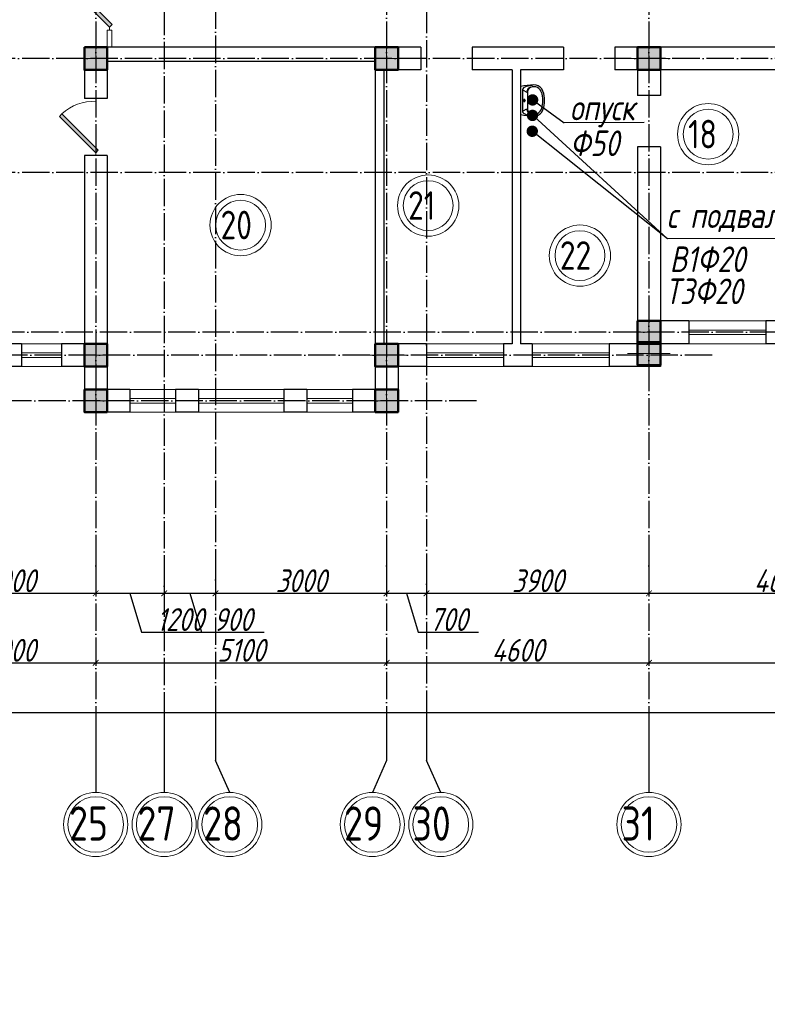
# Model space of a CAD drawing. Extents: x -4445 to 1909585, y 1860 to 289234.
# Tile 37 of 110: x 377414 to 390522, y 196422 to 213686. Entities that reach past the tile are written whole.
import ezdxf

# ---------------------------------------------------------------- set-up
doc = ezdxf.new("R2010")
doc.units = 0
doc.header["$LTSCALE"] = 0.5
doc.header["$MEASUREMENT"] = 0
doc.header["$PDMODE"] = 34
doc.header["$PDSIZE"] = 3
doc.linetypes.add('ACAD_ISO04W100', pattern=[30, 24, -3, 0, -3])
doc.layers.get('0').update_dxf_attribs({"linetype": 'CONTINUOUS', "lineweight": 18})
doc.layers.get('DEFPOINTS').update_dxf_attribs({"color": 2, "linetype": 'CONTINUOUS', "lineweight": 13})
for name, color, linetype in [('kolonn', 7, 'CONTINUOUS'), ('os', 3, 'CONTINUOUS'), ('su', 7, 'CONTINUOUS')]:
    doc.layers.add(name, color=color, linetype=linetype)
for name, color, linetype, lineweight in [('В1', 5, 'CONTINUOUS', 35), ('К1', 24, 'бытовая канализация', 70), ('Т3', 1, 'CONTINUOUS', 35)]:
    doc.layers.add(name, color=color, linetype=linetype, lineweight=lineweight)
doc.styles.add('GOST', font='isocpeur.ttf')
doc.styles.add('Isocpeur', font='isocpeui.ttf', dxfattribs={"height": 250})
doc.styles.get("Standard").update_dxf_attribs({"font": 'spds.shx', "oblique": 15})
doc.styles.add('style1', font='isocpeui.ttf', dxfattribs={"height": 80})
doc.linetypes.add('бытовая канализация', pattern='A,5,-0.5,["К1",Standard,S=0.7,R=0,X=0,Y=-0.35],-2', length=7.5)
doc.dimstyles.new('ISO-25', dxfattribs={"dimtxt": 400, "dimasz": 100, "dimexe": 50, "dimexo": 50, "dimgap": 20, "dimtad": 1, "dimdec": 0, "dimtxsty": 'Standard', "dimblk": 'ARCHTICK', "dimcen": 20, "dimclrd": 1, "dimclre": 1, "dimadec": 0, "dimazin": 0, "dimtfac": 1, "dimtdec": 0, "dimtmove": 0, "dimatfit": 3, "dimldrblk": 'ARCHTICK', "dimfxl": 1, "dimarcsym": 0})

# ---------------------------------------------------------------- blocks, each defined once
blk = doc.blocks.new('jfgjhsdf')
blk.add_hatch(color=1).paths.add_polyline_path([(-593, 731), (-637, 687), (0, 50), (44, 94)])
at = {"color": 1}
for p, q in [((0, 1000), (0, 950)), ((0, 50), (0, 0))]:
    blk.add_line(p, q, dxfattribs=at)
blk.add_lwpolyline([(0, 50), (-637, 687), (-593, 731), (44, 94), (0, 50)], dxfattribs=at)
blk.add_arc((-33, 130), 821, 87.662, 132.9147, dxfattribs=at)
blk = doc.blocks.new('ghsdd')
at = {"ltscale": 50}
h = blk.add_hatch(color=256, dxfattribs=at)
h.paths.add_polyline_path([(0, 200), (-200, 200), (-200, 0), (0, 0)])
h.paths.add_polyline_path([(200, 0), (200, 200), (0, 200), (0, 0)])
h.paths.add_polyline_path([(0, 0), (-200, 0), (-200, -200), (0, -200)])
h.paths.add_polyline_path([(0, 0), (0, -200), (200, -200), (200, 0)])
at = {"lineweight": 0}
for p, q in [((0, -374), (0, 374)), ((-374, 0), (374, 0))]:
    blk.add_line(p, q, dxfattribs=at)
at = {"lineweight": 50, "ltscale": 50}
blk.add_lwpolyline([(200, 200), (200, -200), (-200, -200), (-200, 200), (200, 200)], dxfattribs=at)
blk = doc.blocks.new('_ArchTick')
at = {"color": 0, "linetype": 'ByBlock', "const_width": 0.15}
blk.add_lwpolyline([(-0.5, -0.5), (0.5, 0.5)], dxfattribs=at)
blk = doc.blocks.new('*D2501')
at = {"color": 1, "lineweight": -2, "transparency": 16777216}
for p, q in [((378747, 204190), (378747, 203578)), ((375747, 204012), (375747, 203578)), ((375747, 203628), (378747, 203628))]:
    blk.add_line(p, q, dxfattribs=at)
at = {"layer": 'DEFPOINTS', "color": 0, "transparency": 16777216}
for p in [(378747, 204240), (375747, 204062), (378747, 203628)]:
    blk.add_point(p, dxfattribs=at)
at = {"color": 1, "lineweight": -2, "transparency": 16777216, "xscale": 100, "yscale": 100, "zscale": 100, "rotation": 180}
blk.add_blockref('_ArchTick', (375747, 203628), dxfattribs=at)
at = {"color": 1, "lineweight": -2, "transparency": 16777216, "xscale": 100, "yscale": 100, "zscale": 100}
blk.add_blockref('_ArchTick', (378747, 203628), dxfattribs=at)
at = {"color": 0, "transparency": 16777216, "insert": (377247, 203848), "char_height": 400, "attachment_point": 5}
blk.add_mtext('3000', dxfattribs=at)
blk = doc.blocks.new('*D2502')
at = {"color": 1, "lineweight": -2, "transparency": 16777216}
for p, q in [((378747, 204190), (378747, 203578)), ((379947, 204243), (379947, 203578)), ((378747, 203628), (379947, 203628)), ((379347, 203628), (379551, 202948)), ((379551, 202948), (380905, 202948))]:
    blk.add_line(p, q, dxfattribs=at)
at = {"layer": 'DEFPOINTS', "color": 0, "transparency": 16777216}
for p in [(379947, 204293), (378747, 204240), (379947, 203628)]:
    blk.add_point(p, dxfattribs=at)
at = {"color": 1, "lineweight": -2, "transparency": 16777216, "xscale": 100, "yscale": 100, "zscale": 100, "rotation": 180}
blk.add_blockref('_ArchTick', (378747, 203628), dxfattribs=at)
at = {"color": 1, "lineweight": -2, "transparency": 16777216, "xscale": 100, "yscale": 100, "zscale": 100}
blk.add_blockref('_ArchTick', (379947, 203628), dxfattribs=at)
at = {"color": 0, "transparency": 16777216, "insert": (380228, 203168), "char_height": 400, "attachment_point": 5}
blk.add_mtext('1200', dxfattribs=at)
blk = doc.blocks.new('*D2503')
at = {"color": 1, "lineweight": -2, "transparency": 16777216}
for p, q in [((380847, 204331), (380847, 203578)), ((379947, 204243), (379947, 203578)), ((379947, 203628), (380847, 203628)), ((380397, 203628), (380601, 202948)), ((380601, 202948), (381703, 202948))]:
    blk.add_line(p, q, dxfattribs=at)
at = {"layer": 'DEFPOINTS', "color": 0, "transparency": 16777216}
for p in [(379947, 204293), (380847, 204381), (380847, 203628)]:
    blk.add_point(p, dxfattribs=at)
at = {"color": 1, "lineweight": -2, "transparency": 16777216, "xscale": 100, "yscale": 100, "zscale": 100, "rotation": 180}
blk.add_blockref('_ArchTick', (379947, 203628), dxfattribs=at)
at = {"color": 1, "lineweight": -2, "transparency": 16777216, "xscale": 100, "yscale": 100, "zscale": 100}
blk.add_blockref('_ArchTick', (380847, 203628), dxfattribs=at)
at = {"color": 0, "transparency": 16777216, "insert": (381152, 203168), "char_height": 400, "attachment_point": 5}
blk.add_mtext('900', dxfattribs=at)
blk = doc.blocks.new('*D2504')
at = {"color": 1, "lineweight": -2, "transparency": 16777216}
for p, q in [((380847, 204331), (380847, 203578)), ((383847, 204296), (383847, 203578)), ((380847, 203628), (383847, 203628))]:
    blk.add_line(p, q, dxfattribs=at)
at = {"layer": 'DEFPOINTS', "color": 0, "transparency": 16777216}
for p in [(380847, 204381), (383847, 204346), (383847, 203628)]:
    blk.add_point(p, dxfattribs=at)
at = {"color": 1, "lineweight": -2, "transparency": 16777216, "xscale": 100, "yscale": 100, "zscale": 100, "rotation": 180}
blk.add_blockref('_ArchTick', (380847, 203628), dxfattribs=at)
at = {"color": 1, "lineweight": -2, "transparency": 16777216, "xscale": 100, "yscale": 100, "zscale": 100}
blk.add_blockref('_ArchTick', (383847, 203628), dxfattribs=at)
at = {"color": 0, "transparency": 16777216, "insert": (382347, 203848), "char_height": 400, "attachment_point": 5}
blk.add_mtext('3000', dxfattribs=at)
blk = doc.blocks.new('*D2505')
at = {"color": 1, "lineweight": -2, "transparency": 16777216}
for p, q in [((383847, 204296), (383847, 203578)), ((384547, 204314), (384547, 203578)), ((383847, 203628), (384547, 203628)), ((384197, 203628), (384401, 202948)), ((384401, 202948), (385461, 202948))]:
    blk.add_line(p, q, dxfattribs=at)
at = {"layer": 'DEFPOINTS', "color": 0, "transparency": 16777216}
for p in [(383847, 204346), (384547, 204364), (384547, 203628)]:
    blk.add_point(p, dxfattribs=at)
at = {"color": 1, "lineweight": -2, "transparency": 16777216, "xscale": 100, "yscale": 100, "zscale": 100, "rotation": 180}
blk.add_blockref('_ArchTick', (383847, 203628), dxfattribs=at)
at = {"color": 1, "lineweight": -2, "transparency": 16777216, "xscale": 100, "yscale": 100, "zscale": 100}
blk.add_blockref('_ArchTick', (384547, 203628), dxfattribs=at)
at = {"color": 0, "transparency": 16777216, "insert": (384931, 203168), "char_height": 400, "attachment_point": 5}
blk.add_mtext('700', dxfattribs=at)
blk = doc.blocks.new('*D2506')
at = {"color": 1, "lineweight": -2, "transparency": 16777216}
for p, q in [((384547, 204314), (384547, 203578)), ((388447, 204355), (388447, 203578)), ((384547, 203628), (388447, 203628))]:
    blk.add_line(p, q, dxfattribs=at)
at = {"layer": 'DEFPOINTS', "color": 0, "transparency": 16777216}
for p in [(384547, 204364), (388447, 204405), (388447, 203628)]:
    blk.add_point(p, dxfattribs=at)
at = {"color": 1, "lineweight": -2, "transparency": 16777216, "xscale": 100, "yscale": 100, "zscale": 100, "rotation": 180}
blk.add_blockref('_ArchTick', (384547, 203628), dxfattribs=at)
at = {"color": 1, "lineweight": -2, "transparency": 16777216, "xscale": 100, "yscale": 100, "zscale": 100}
blk.add_blockref('_ArchTick', (388447, 203628), dxfattribs=at)
at = {"color": 0, "transparency": 16777216, "insert": (386497, 203848), "char_height": 400, "attachment_point": 5}
blk.add_mtext('3900', dxfattribs=at)
blk = doc.blocks.new('*D2507')
at = {"color": 1, "lineweight": -2, "transparency": 16777216}
for p, q in [((388447, 204355), (388447, 203578)), ((393047, 204188), (393047, 203578)), ((388447, 203628), (393047, 203628))]:
    blk.add_line(p, q, dxfattribs=at)
at = {"layer": 'DEFPOINTS', "color": 0, "transparency": 16777216}
for p in [(388447, 204405), (393047, 204238), (393047, 203628)]:
    blk.add_point(p, dxfattribs=at)
at = {"color": 1, "lineweight": -2, "transparency": 16777216, "xscale": 100, "yscale": 100, "zscale": 100, "rotation": 180}
blk.add_blockref('_ArchTick', (388447, 203628), dxfattribs=at)
at = {"color": 1, "lineweight": -2, "transparency": 16777216, "xscale": 100, "yscale": 100, "zscale": 100}
blk.add_blockref('_ArchTick', (393047, 203628), dxfattribs=at)
at = {"color": 0, "transparency": 16777216, "insert": (390747, 203848), "char_height": 400, "attachment_point": 5}
blk.add_mtext('4600', dxfattribs=at)
blk = doc.blocks.new('*D2611')
at = {"color": 1, "lineweight": -2, "transparency": 16777216}
for p, q in [((378747, 202746), (378747, 202359)), ((375747, 202605), (375747, 202359)), ((375747, 202409), (378747, 202409))]:
    blk.add_line(p, q, dxfattribs=at)
at = {"layer": 'DEFPOINTS', "color": 0, "transparency": 16777216}
for p in [(378747, 202796), (375747, 202655), (378747, 202409)]:
    blk.add_point(p, dxfattribs=at)
at = {"color": 1, "lineweight": -2, "transparency": 16777216, "xscale": 100, "yscale": 100, "zscale": 100, "rotation": 180}
blk.add_blockref('_ArchTick', (375747, 202409), dxfattribs=at)
at = {"color": 1, "lineweight": -2, "transparency": 16777216, "xscale": 100, "yscale": 100, "zscale": 100}
blk.add_blockref('_ArchTick', (378747, 202409), dxfattribs=at)
at = {"color": 0, "transparency": 16777216, "insert": (377247, 202629), "char_height": 400, "attachment_point": 5}
blk.add_mtext('3000', dxfattribs=at)
blk = doc.blocks.new('*D2612')
at = {"color": 1, "lineweight": -2, "transparency": 16777216}
for p, q in [((378747, 202746), (378747, 202359)), ((383847, 202746), (383847, 202359)), ((378747, 202409), (383847, 202409))]:
    blk.add_line(p, q, dxfattribs=at)
at = {"layer": 'DEFPOINTS', "color": 0, "transparency": 16777216}
for p in [(378747, 202796), (383847, 202796), (383847, 202409)]:
    blk.add_point(p, dxfattribs=at)
at = {"color": 1, "lineweight": -2, "transparency": 16777216, "xscale": 100, "yscale": 100, "zscale": 100, "rotation": 180}
blk.add_blockref('_ArchTick', (378747, 202409), dxfattribs=at)
at = {"color": 1, "lineweight": -2, "transparency": 16777216, "xscale": 100, "yscale": 100, "zscale": 100}
blk.add_blockref('_ArchTick', (383847, 202409), dxfattribs=at)
at = {"color": 0, "transparency": 16777216, "insert": (381297, 202629), "char_height": 400, "attachment_point": 5}
blk.add_mtext('5100', dxfattribs=at)
blk = doc.blocks.new('*D2613')
at = {"color": 1, "lineweight": -2, "transparency": 16777216}
for p, q in [((383847, 202746), (383847, 202359)), ((388447, 202819), (388447, 202359)), ((383847, 202409), (388447, 202409))]:
    blk.add_line(p, q, dxfattribs=at)
at = {"layer": 'DEFPOINTS', "color": 0, "transparency": 16777216}
for p in [(388447, 202869), (383847, 202796), (388447, 202409)]:
    blk.add_point(p, dxfattribs=at)
at = {"color": 1, "lineweight": -2, "transparency": 16777216, "xscale": 100, "yscale": 100, "zscale": 100, "rotation": 180}
blk.add_blockref('_ArchTick', (383847, 202409), dxfattribs=at)
at = {"color": 1, "lineweight": -2, "transparency": 16777216, "xscale": 100, "yscale": 100, "zscale": 100}
blk.add_blockref('_ArchTick', (388447, 202409), dxfattribs=at)
at = {"color": 0, "transparency": 16777216, "insert": (386147, 202629), "char_height": 400, "attachment_point": 5}
blk.add_mtext('4600', dxfattribs=at)
blk = doc.blocks.new('*D2614')
at = {"color": 1, "lineweight": -2, "transparency": 16777216}
for p, q in [((388447, 202819), (388447, 202359)), ((402247, 202720), (402247, 202359)), ((388447, 202409), (402247, 202409))]:
    blk.add_line(p, q, dxfattribs=at)
at = {"layer": 'DEFPOINTS', "color": 0, "transparency": 16777216}
for p in [(388447, 202869), (402247, 202770), (402247, 202409)]:
    blk.add_point(p, dxfattribs=at)
at = {"color": 1, "lineweight": -2, "transparency": 16777216, "xscale": 100, "yscale": 100, "zscale": 100, "rotation": 180}
blk.add_blockref('_ArchTick', (388447, 202409), dxfattribs=at)
at = {"color": 1, "lineweight": -2, "transparency": 16777216, "xscale": 100, "yscale": 100, "zscale": 100}
blk.add_blockref('_ArchTick', (402247, 202409), dxfattribs=at)
at = {"color": 0, "transparency": 16777216, "insert": (395347, 202629), "char_height": 400, "attachment_point": 5}
blk.add_mtext('13800', dxfattribs=at)
blk = doc.blocks.new('*D2616')
at = {"color": 1, "lineweight": -2, "transparency": 16777216}
for p, q in [((334647, 201587), (334647, 201485)), ((410247, 201535), (334647, 201535)), ((410247, 201587), (410247, 201485))]:
    blk.add_line(p, q, dxfattribs=at)
at = {"layer": 'DEFPOINTS', "color": 0, "transparency": 16777216}
for p in [(334647, 201637), (334647, 201535), (410247, 201637)]:
    blk.add_point(p, dxfattribs=at)
at = {"color": 1, "lineweight": -2, "transparency": 16777216, "xscale": 100, "yscale": 100, "zscale": 100, "rotation": 180}
blk.add_blockref('_ArchTick', (334647, 201535), dxfattribs=at)
at = {"color": 1, "lineweight": -2, "transparency": 16777216, "xscale": 100, "yscale": 100, "zscale": 100}
blk.add_blockref('_ArchTick', (410247, 201535), dxfattribs=at)
at = {"color": 0, "transparency": 16777216, "insert": (372447, 201775), "char_height": 400, "attachment_point": 5}
blk.add_mtext('75600', dxfattribs=at)
blk = doc.blocks.new('UM_8')
for p, q in [((244, 0), (-244, 0)), ((-182, -45), (-146, -110)), ((175, -30), (-175, -30)), ((142, -120), (-132, -120)), ((27, -61), (-27, -61)), ((0, -88), (0, -34)), ((0, -145), (0, -215)), ((182, -45), (146, -110)), ((35, -180), (-35, -180))]:
    blk.add_line(p, q)
for centre, radius in [((0, -180), 27), ((0, -61), 17), ((0, -180), 17)]:
    blk.add_circle(centre, radius)
for centre, radius, start, end in [((-244, 0), 0.5, 90, 167.3206), ((244, 0), 0.5, 12.6794, 90), ((894, -257), 1167, 167.3206, 178.6525), ((68, -206), 330, 154.5977, 180.3349), ((-104, -233), 138, 141.0504, 245.2718), ((-175, -90), 60, 90, 154.5977), ((-104, -233), 148, 141.0504, 147.7493), ((-139, -232), 123, 98.7111, 129.9424), ((-139, -232), 113, 86.1548, 129.9424), ((139, -232), 113, 50.0576, 93.8452), ((139, -232), 123, 50.0576, 81.2889), ((104, -233), 138, 294.7282, 38.9496), ((175, -90), 60, 25.4023, 90), ((104, -233), 148, 32.2507, 38.9496), ((-68, -206), 330, 359.6651, 25.4023), ((-894, -257), 1167, 1.3475, 12.6794), ((-104, -234), 169, 178.312, 234.1043), ((-273, -229), 0.5, 358.312, 358.6525), ((27, -71), 317, 272.4632, 300.3552), ((104, -234), 169, 305.8957, 1.688), ((273, -229), 0.5, 181.3475, 181.688), ((-27, -71), 347, 239.6448, 267.5368), ((-27, -71), 317, 244.8898, 267.5368), ((0, 80), 500, 265.1692, 274.8308), ((0, 80), 470, 265.1692, 274.8308), ((27, -71), 347, 272.4632, 300.3552)]:
    blk.add_arc(centre, radius, start, end)

msp = doc.modelspace()

# ---------------------------------------------------------------- linework, layer by layer
at = {"color": 1}
for p, q in [((378947.134, 213504.672), (378947.134, 213204.672)), ((378947.134, 213504.672), (379027.134, 213504.672)), ((379027.134, 213504.672), (379027.134, 213204.672)), ((390497.134, 208404.672), (389147.134, 208404.672)), ((390497.134, 208244.672), (389147.134, 208244.672)), ((389147.134, 208164.672), (390497.134, 208164.672)), ((378147.134, 208004.672), (377447.134, 208004.672)), ((384547.134, 208004.672), (385897.134, 208004.672)), ((387747.134, 208004.672), (386397.134, 208004.672)), ((389147.134, 208004.672), (390497.134, 208004.672)), ((378147.134, 207844.672), (377447.134, 207844.672)), ((377447.134, 207764.672), (378147.134, 207764.672)), ((384547.134, 207844.672), (385897.134, 207844.672)), ((385897.134, 207764.672), (384547.134, 207764.672)), ((387747.134, 207844.672), (386397.134, 207844.672)), ((386397.134, 207764.672), (387747.134, 207764.672)), ((377447.134, 207604.672), (378147.134, 207604.672)), ((385897.134, 207604.672), (384547.134, 207604.672)), ((386397.134, 207604.672), (387747.134, 207604.672)), ((380147.134, 207204.672), (379347.134, 207204.672)), ((382047.134, 207204.672), (380547.134, 207204.672)), ((382447.134, 207204.672), (383247.134, 207204.672)), ((380147.134, 207044.672), (379347.134, 207044.672)), ((382047.134, 207044.672), (380547.134, 207044.672)), ((382447.134, 207044.672), (383247.134, 207044.672)), ((379347.134, 206964.672), (380147.134, 206964.672)), ((380547.134, 206964.672), (382047.134, 206964.672)), ((383247.134, 206964.672), (382447.134, 206964.672)), ((379347.134, 206804.672), (380147.134, 206804.672)), ((380547.134, 206804.672), (382047.134, 206804.672)), ((383247.134, 206804.672), (382447.134, 206804.672))]:
    msp.add_line(p, q, dxfattribs=at)
at = {"lineweight": 30}
for p, q in [((384447.134, 213204.672), (378547.134, 213204.672)), ((378547.134, 213204.672), (378547.134, 212304.672)), ((384447.134, 213204.672), (384447.134, 212804.672)), ((385347.134, 213204.672), (385347.134, 212804.672)), ((386947.134, 213204.672), (385347.134, 213204.672)), ((386947.134, 213204.672), (386947.134, 212804.672)), ((391097.134, 213204.672), (387847.134, 213204.672)), ((387847.134, 213204.672), (387847.134, 212804.672)), ((378947.134, 212954.672), (378947.134, 212304.672)), ((383647.134, 212954.672), (378947.134, 212954.672)), ((383647.134, 212954.672), (383647.134, 207204.672)), ((384447.134, 212804.672), (383797.134, 212804.672)), ((383797.134, 212804.672), (383797.134, 208004.672)), ((386047.134, 212804.672), (385347.134, 212804.672)), ((386047.134, 212804.672), (386047.134, 208004.672)), ((386197.134, 212804.672), (386197.134, 208004.672)), ((386947.134, 212804.672), (386197.134, 212804.672)), ((388247.134, 212804.672), (387847.134, 212804.672)), ((388247.134, 212804.672), (388247.134, 212354.672)), ((391097.134, 212804.672), (388647.134, 212804.672)), ((388647.134, 212804.672), (388647.134, 212354.672)), ((378947.134, 212304.672), (378547.134, 212304.672)), ((388647.134, 212354.672), (388247.134, 212354.672)), ((388647.134, 211454.672), (388247.134, 211454.672)), ((388247.134, 211454.672), (388247.134, 208004.672)), ((388647.134, 211454.672), (388647.134, 208404.672)), ((378947.134, 211304.672), (378547.134, 211304.672)), ((378547.134, 211304.672), (378547.134, 208004.672)), ((378947.134, 211304.672), (378947.134, 207204.672)), ((389147.134, 208404.672), (388647.134, 208404.672)), ((389147.134, 208404.672), (389147.134, 208004.672)), ((390997.134, 208404.672), (390497.134, 208404.672)), ((390497.134, 208404.672), (390497.134, 208004.672)), ((377447.134, 208004.672), (377047.134, 208004.672)), ((377447.134, 208004.672), (377447.134, 207604.672)), ((378147.134, 208004.672), (378147.134, 207604.672)), ((378547.134, 208004.672), (378147.134, 208004.672)), ((384547.134, 208004.672), (383647.134, 208004.672)), ((384547.134, 208004.672), (384547.134, 207604.672)), ((385897.134, 208004.672), (385897.134, 207604.672)), ((386047.134, 208004.672), (385897.134, 208004.672)), ((386397.134, 208004.672), (386197.134, 208004.672)), ((386397.134, 208004.672), (386397.134, 207604.672)), ((387747.134, 208004.672), (387747.134, 207604.672)), ((388247.134, 208004.672), (387747.134, 208004.672)), ((389147.134, 208004.672), (388647.134, 208004.672)), ((388647.134, 208004.672), (388647.134, 207604.672)), ((390997.134, 208004.672), (390497.134, 208004.672)), ((377447.134, 207604.672), (377047.134, 207604.672)), ((378547.134, 207604.672), (378147.134, 207604.672)), ((378547.134, 207604.672), (378547.134, 206804.672)), ((384547.134, 207604.672), (384047.134, 207604.672)), ((384047.134, 207604.672), (384047.134, 206804.672)), ((386397.134, 207604.672), (385897.134, 207604.672)), ((388647.134, 207604.672), (387747.134, 207604.672)), ((379347.134, 207204.672), (378947.134, 207204.672)), ((379347.134, 207204.672), (379347.134, 206804.672)), ((380547.134, 207204.672), (380147.134, 207204.672)), ((380147.134, 207204.672), (380147.134, 206804.672)), ((380547.134, 207204.672), (380547.134, 206804.672)), ((382447.134, 207204.672), (382047.134, 207204.672)), ((382047.134, 207204.672), (382047.134, 206804.672)), ((382447.134, 207204.672), (382447.134, 206804.672)), ((383247.134, 207204.672), (383247.134, 206804.672)), ((383647.134, 207204.672), (383247.134, 207204.672)), ((379347.134, 206804.672), (378547.134, 206804.672)), ((380547.134, 206804.672), (380147.134, 206804.672)), ((382447.134, 206804.672), (382047.134, 206804.672)), ((384047.134, 206804.672), (383247.134, 206804.672))]:
    msp.add_line(p, q, dxfattribs=at)
at = {"color": 1}
for centre, radius in [((389485.235, 211678.622), 537.019), ((389485.235, 211678.622), 437.019), ((384576.464, 210426.379), 537.019), ((384576.464, 210426.379), 437.019), ((381287.459, 210084.569), 537.019), ((381287.459, 210084.569), 437.019), ((387236.817, 209549.922), 537.019), ((387236.817, 209549.922), 437.019)]:
    msp.add_circle(centre, radius, dxfattribs=at)
at = {"layer": 'os', "color": 3, "linetype": 'ACAD_ISO04W100', "ltscale": 40}
for p, q in [((378747.134, 262860.923), (378747.134, 201637.206)), ((383847.134, 262860.923), (383847.134, 201637.206)), ((388447.134, 262860.923), (388447.134, 201637.206)), ((379947.134, 242101.926), (379947.134, 201637.206)), ((380847.134, 237410.581), (380847.134, 201637.206)), ((384547.134, 237332.123), (384547.134, 201637.206)), ((411540.376, 213004.672), (326597.211, 213004.672)), ((411540.376, 211004.672), (326597.211, 211004.672)), ((403900.185, 208204.672), (326597.211, 208204.672)), ((389553.782, 207804.672), (326597.211, 207804.672)), ((385423.049, 207004.672), (326597.211, 207004.672))]:
    msp.add_line(p, q, dxfattribs=at)
at = {"layer": 'os', "color": 0}
for p, q in [((378747.134, 201637.206), (378747.134, 200137.206)), ((379947.134, 201637.206), (379947.134, 200137.206)), ((380847.134, 201637.206), (380847.134, 200697.277)), ((383847.134, 201637.206), (383847.134, 200697.277)), ((384547.134, 201637.206), (384547.134, 200697.277)), ((388447.134, 201637.206), (388447.134, 200137.206)), ((381097.134, 200137.206), (380847.134, 200697.277))]:
    msp.add_line(p, q, dxfattribs=at)
for points in [[(383847.134, 200697.277), (383597.134, 200137.206)], [(384797.134, 200137.206), (384547.134, 200697.277)]]:
    msp.add_lwpolyline(points, dxfattribs=at)
at = {"layer": 'os', "color": 0, "lineweight": 0}
for centre, radius in [((378747.134, 199574.706), 562.5), ((379947.134, 199574.706), 562.5), ((381097.134, 199574.706), 562.5), ((383597.134, 199574.706), 562.5), ((384797.134, 199574.706), 562.5), ((388447.134, 199574.706), 562.5), ((378747.134, 199574.706), 487.5), ((379947.134, 199574.706), 487.5), ((381097.134, 199574.706), 487.5), ((383597.134, 199574.706), 487.5), ((384797.134, 199574.706), 487.5), ((388447.134, 199574.706), 487.5)]:
    msp.add_circle(centre, radius, dxfattribs=at)
at = {"layer": 'В1', "const_width": 100}
msp.add_lwpolyline([(386354.754, 212007.608, 1), (386454.754, 212007.608, 1)], format="xyb", close=True, dxfattribs=at)
at = {"layer": 'К1', "color": 0, "lineweight": 25}
for p, q in [((386377.134, 212303.965), (386961.418, 211875.109)), ((386426.277, 211996.491), (388773.63, 209841.105)), ((388360.246, 211885.985), (386961.418, 211875.109)), ((388773.63, 209841.105), (386361.648, 211761.08)), ((390680.675, 209851.981), (388773.63, 209841.105))]:
    msp.add_line(p, q, dxfattribs=at)
at = {"layer": 'К1', "const_width": 100}
msp.add_lwpolyline([(386356.636, 212279.317, 1), (386456.636, 212279.317, 1)], format="xyb", close=True, dxfattribs=at)
at = {"layer": 'Т3', "const_width": 100}
msp.add_lwpolyline([(386350.767, 211729.94, 1), (386450.767, 211729.94, 1)], format="xyb", close=True, dxfattribs=at)

# ---------------------------------------------------------------- block references
at = {"xscale": 1.025641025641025, "yscale": 1.025641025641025, "zscale": 1.025641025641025}
msp.add_blockref('jfgjhsdf', (378987.134, 213504.672), dxfattribs=at)
msp.add_blockref('jfgjhsdf', (378747.134, 211304.672))
at = {"layer": 'kolonn', "xscale": -1}
for p in [(378747.134, 213004.672), (383847.134, 213004.672), (388447.134, 213004.672), (388447.134, 208204.672), (378747.134, 207804.672), (383847.134, 207804.672), (388447.134, 207831.045), (378747.134, 207004.672), (383847.134, 207004.672)]:
    msp.add_blockref('ghsdd', p, dxfattribs=at)
at = {"layer": 'su', "rotation": 90.00000000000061}
msp.add_blockref('UM_8', (386197.134, 212268.965), dxfattribs=at)

# ---------------------------------------------------------------- texts
at = {"style": 'style1', "width": 0.8}
for s, p in [('опуск', (387061.008, 211921.647)), ('Ф50', (387064.849, 211295.044)), ('с подвала', (388759.513, 210033.324)), ('В1Ф20', (388811.704, 209261.039)), ('Т3Ф20', (388735.712, 208699.201))]:
    msp.add_text(s, height=449.2125, dxfattribs=at).set_placement(p)
at = {"color": 1}
for s, p in [('18', (389133.092, 211430.607)), ('21', (384224.321, 210178.363)), ('20', (380935.316, 209836.553)), ('22', (386884.674, 209301.907))]:
    msp.add_text(s, height=500, dxfattribs=at).set_placement(p)
at = {"ltscale": 50}
for s, p in [('25', (378280.281, 199291.048)), ('27', (379480.281, 199291.048)), ('28', (380630.281, 199291.048)), ('29', (383101.554, 199291.048)), ('30', (384301.554, 199291.048)), ('31', (387967.011, 199291.048))]:
    msp.add_text(s, height=600, dxfattribs=at).set_placement(p)
at = {"ltscale": 100, "insert": (152636, 214359.8), "char_height": 250, "width": 19702, "attachment_point": 1, "line_spacing_factor": 0.85, "style": 'GOST'}
msp.add_mtext('\\pi1800;Проект разработан на основании чертежей АС и расстановки технологического оборудования, с учетом требований соответствующих нормативных документов, задания на проектирования и технических условий №270/4-1729  от 16.06.2023 года, выданных АО "Тошкент шахар сув таъминоты"\\PИсходные данные:\\P\\pi0;^I^I^IТехническо-экономические показатели:\\P1.^I Площадь застройки -{\\fISOCPEUR|b0|i1|c204|p34;2852,84}  м2\\P2.^IСтроительный объём  -20360.80 м3\\P3.^IПросадочность - I типа\\P4.^IСейсмичность - 8 баллов\\P^I^I^IПожарная безопасность:\\P1.^IКласс ответственности здания......................................................II\\P2.^IСтепень огнестойкости здания......................................................II\\P3.^IКласс по функциональной пожарной опасности.....................Ф1.1\\P\\pi1800;Проектом предусмотрено строительство системы водоснабжения и водоотведения.{\\C1;\\P}^I^I{\\LХолодное водоснабжение.}\\P\\pi0;^IХолодное водоснабжение принято хозяйственно-питьевое Источником хозяйственно бытового водопровода служит  наружная сеть водопровода. \\P^IГарантированный напор - 1,0 атм.\\P^IХолодное водоснабжение принято хозяйственно-питьевое с отдельной противопожарной линией. Количество вводов - один. Хозяйственно-бытовая сеть водоснабжения - тупиковая. Ввод выполняется из оцинкованных стальных обыкновенных водогазопроводных труб ∅50 мм по ГОСТ 3262-75. \\P^IМагистральный трубопровод (лежак),  стояки и подводки воды к санитарно-техническим приборам выполняются из полипропиленовых труб PP-R PN10. Магистральный трубопровод прокладываются под потолком техподполья. Стояки прокладываются скрыто в шахтах совместно со стояками канализации. Подводка труб к сан-тех приборам выполняется скрыто в штробах. Каждый стояк и поэтажное ответвление имеет свою запорную арматуру. Перед заделкой штроб необходимо провести гидравлическое испытание трубопроводов.\\P^IДля учета водопотребления установлен ультразвуковой счетчик воды с модулем передачи данных.\\P^I^I{\\LПротивопожарный водопровод. \\P}^IПротивопожарная сеть - принята тупиковой. Противопожарный водопровод выполняется из стальных электросварных труб ∅57мм мм.  Внутреннее пожаротушение осуществляется пожарными кранами ∅50 мм, диаметр спрыска наконечника пожарного ствола - 16 мм, длина рукавов - 20 м. Пожарные краны размещаются в специальных шкафах навесного ШПК-320Н и встраиваемого типа ШПК-320В размерами 1300х540х300 (ВхШхГ). Каждый пожарный шкаф оснащается двумя порошковыми огнетушителями ОП-5.\\P^IРасход воды на внутреннее пожаротушение составляет в одну струю по 2,6 л/сек. \\P^IСтальные трубопроводы окрашиваются масляной краской за 2 раза. \\P^IРасход воды на наружнее пожаротушение составляет 20 л/сек и осуществляется от пожарных гидрантов существующей городской сети водопровода.\\P^I^I{\\LГорячее водоснабжение. }\\P^IГорячее водоснабжение принято циркуляционным - от вертикальных накопительных бойлеров косвенного нагрева с контуром подключения солнечных коллекторов. Основным источником тепла для бойлеров ГВС служит тепловая сеть. Трубопроводы горячего водоснабжения выполняются из и PP-RCT труб  PN20. Магистральные циркуляционные трубопроводы прокладываются открыто под потолком цокольного этажа. Подводки к сан-тех приборам прокладываются аналогично подводящим трубопроводам холодного водоснабжения. Альтернативным источником тепла для бойлеров в теплое время года и в ясную погоду служат солнечные коллекторы, устанавливаемые на кровле здания. Монтаж и точный угол наклона коллекторов выполнить по требованиям изготовителя водонагревателей. Допускается установка коллекторов отличной от проекта в соответствии с требованиями завода- изготовителя. Трубопроводы теплоснабжения выполняются из медных труб. \\P^IТеплоносителем для солнечных коллекторов служит водный раствор гликоля (антифриз). нормальной работы контура теплоснабжения и горячего водоснабжения устанавливаются циркуляционные насосы (1 раб. 1 резервный), а также контроллер управления гелиосистемой.\\P^IВсе трубопроводы, прокладываемые по чердаку, а также трубопроводны горячего водоснабжения и циркуляции (за исключение подводок к сантехприборам) покрваются теплоизоячцйионными материалами.\\P^I^I{\\LКанализация}\\P^IВ проекте принята самотёчная система хозяйственно-бытовой канализации. Внутренние сети канализации К1 выполняются из безнапорных полипропиленовых труб ∅50-110мм. Трубы канализации прокладываются под потолком цокольного этажа, а также частично открыто по стенам. \\P^IСтояки прокладываются в шахтах. Все санитарно-технические приборы оборудуются гидравлическими затворам - сифонами. \\P^IВыпуски канализации  выводятся к смотровым колодцам.\\P^IРасчетные расходы определены согласно ШНК 2.04.01-2022. "Внутренний водопровод и канализация зданий."  ', dxfattribs=at)
at = {"color": 7, "lineweight": 50, "char_height": 250, "attachment_point": 4, "style": 'Isocpeur'}
for s, insert, width in [('\\pi1404.07197;{\\C0;Ведомость ссылочных чертежей }', (138386.954, 206108.948), 8000), ('\\pi2991.4444;{\\C0;Ссылочные документы}', (139553.599, 203614.276), 9505.04788), ('\\pi1614.42682;{\\C0;ШНК 2.04.01-2022}', (133558.647, 202789.276), 5994.95212), ('\\pi2752.61864;{\\C0;Прилагаемые документы}', (139553.599, 201264.584), 9505.04788), ('\\pi163.06818;{\\C0;Основные показатели систем водоснабжения и \\P\\pi2964.29924;канализации}', (139390.71, 198649.49), 8000), ('\\pi1511.83712;{\\C0;Расчетный расход}', (140598.134, 196925.739), 6000)]:
    msp.add_mtext(s, dxfattribs=dict(at, insert=insert, width=width))

# ---------------------------------------------------------------- dimensions: what is measured, and where the dimension line sits
for base, p1, p2, picture, middle in [((379947.134, 203627.858), (378747.134, 204239.605), (379947.134, 204292.764), '*D2502', (379571.134, 203167.858)), ((380847.134, 203627.858), (379947.134, 204292.764), (380847.134, 204381.362), '*D2503', (380621.134, 203167.858)), ((383847.134, 203627.858), (380847.134, 204381.362), (383847.134, 204346.116), '*D2504', (382347.134, 203847.858)), ((384547.134, 203627.858), (383847.134, 204346.116), (384547.134, 204363.837), '*D2505', (384421.134, 203167.858)), ((388447.134, 203627.858), (384547.134, 204363.837), (388447.134, 204404.999), '*D2506', (386497.134, 203847.858)), ((393047.134, 203627.858), (388447.134, 204404.999), (393047.134, 204237.888), '*D2507', (390747.134, 203847.858)), ((378747.134, 203627.858), (375747.134, 204062.02), (378747.134, 204239.605), '*D2501', (377247.134, 203847.858)), ((378747.134, 202409.347), (375747.134, 202655.112), (378747.134, 202796.104), '*D2611', (377247.134, 202629.347)), ((383847.134, 202409.347), (378747.134, 202796.104), (383847.134, 202796.104), '*D2612', (381297.134, 202629.347)), ((388447.134, 202409.347), (383847.134, 202796.104), (388447.134, 202869.215), '*D2613', (386147.134, 202629.347)), ((402247.134, 202409.347), (388447.134, 202869.215), (402247.134, 202769.965), '*D2614', (395347.134, 202629.347))]:
    dim = msp.add_linear_dim(base=base, p1=p1, p2=p2, dimstyle='ISO-25', override={"dimtmove": 1})
    dim.commit()
    dim.dimension.update_dxf_attribs({"geometry": picture, "text_midpoint": middle})
dim = msp.add_linear_dim(base=(334647.134, 201534.71), p1=(410247.134, 201637.206), p2=(334647.134, 201637.206), dimstyle='ISO-25')
dim.commit()
dim.dimension.update_dxf_attribs({"geometry": '*D2616', "text_midpoint": (372447.134, 201774.569)})

doc.saveas('drawing.dxf')
